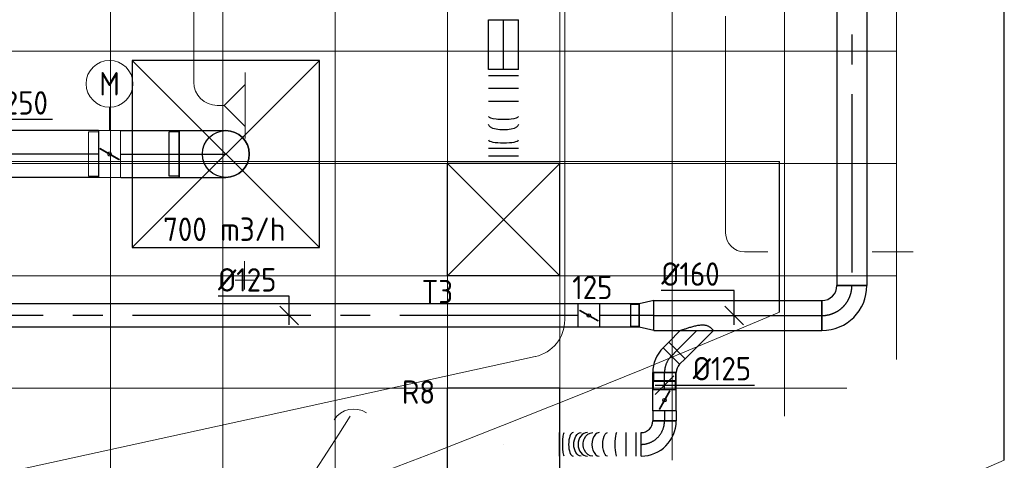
# Model space of a CAD drawing. Header units: millimetres. Extents: x -72425 to 38660, y 7096 to 51783.
# Tile 46 of 54: x -26085 to -20825, y 12503 to 14856. Entities that reach past the tile are written whole.
import ezdxf
from ezdxf.enums import TextEntityAlignment as Align

# ---------------------------------------------------------------- set-up
doc = ezdxf.new("R2010")
doc.units = ezdxf.units.MM
doc.header["$LTSCALE"] = 50
doc.linetypes.add('CENTER2', pattern=[28.575, 19.05, -3.175, 3.175, -3.175])
for name, color, linetype in [('00att025', 7, 'Continuous'), ('WL570---_RETOUR', 100, 'Continuous'), ('WL570---_RETOUR_HL', 1, 'Continuous'), ('WL570---_RETOUR_RST', 100, 'Continuous'), ('WL570---_RETOUR_RST_HL', 1, 'Continuous'), ('WL570---_TOEVOER', 200, 'Continuous'), ('WL570---_TOEVOER_HL', 1, 'Continuous'), ('WL570---_TOEVOER_RST', 3, 'Continuous'), ('WL570---_TOEVOER_RST_HL', 1, 'Continuous'), ('WM570---_RETOUR', 2, 'Continuous'), ('WM570---_RETOUR_PR', 2, 'Continuous'), ('WM570---_RETOUR_RST_PR', 1, 'Continuous'), ('WM570---_TOEVOER', 2, 'Continuous'), ('WM570---_TOEVOER_PR', 2, 'Continuous'), ('WM570---_TOEVOER_RST_PR', 1, 'Continuous')]:
    doc.layers.add(name, color=color, linetype=linetype)
for name, color, linetype, lineweight in [('WL570---_BESTAAND-HARTLIJN', 161, 'Continuous', 0), ('WL570---_BESTAAND-MAATVOERING', 161, 'Continuous', 0), ('WL570---_BESTAAND-RETOUR', 140, 'Continuous', 0), ('WL570---_BESTAAND-TOEVOER', 180, 'Continuous', 0), ('WL570---_DEMONTEREN', 10, 'Continuous', 0)]:
    doc.layers.add(name, color=color, linetype=linetype, lineweight=lineweight)
doc.layers.get('WL570---_DEMONTEREN').off()
doc.styles.add('BURO-018', font='ISO96.shx', dxfattribs={"height": 90})
doc.styles.add('BURO-025', font='ISO96.shx', dxfattribs={"height": 125})

# ---------------------------------------------------------------- blocks, each defined once
blk = doc.blocks.new('A$C33D74301')
at = {"color": 8, "linetype": 'Continuous', "lineweight": 13}
for p, q in [((-22200, -24725), (-22200, -32803.4)), ((-21600, -24725), (-21600, -32594.6)), ((-21000, -24725), (-21000, -32368)), ((-20400, -24725), (-20400, -32131.2)), ((-19800, -24725), (-19800, -31894.5)), ((-19200, -24725), (-19200, -31659.1)), ((-18600, -24725), (-18600, -31423.8)), ((-18000, -24725), (-18000, -31121.4)), ((-34200, -29475), (-18000, -29475)), ((-34200, -30075), (-18000, -30075)), ((-34200, -30675), (-18000, -30675)), ((-34200, -31275), (-18266.1, -31275))]:
    blk.add_line(p, q, dxfattribs=at)
blk = doc.blocks.new('*U561')
at = {"layer": 'WM570---_RETOUR', "color": 0, "ltscale": 10}
for p, q in [((0, 185.5), (407.1, 185.5)), ((0, -50), (0, 185.5)), ((50, -50), (-50, 50))]:
    blk.add_line(p, q, dxfattribs=at)
at = {"layer": 'WM570---_RETOUR', "color": 0, "style": 'BURO-025'}
blk.add_text('%%c250', height=125, dxfattribs=at).set_placement((50, 210.5))
blk = doc.blocks.new('*U584')
at = {"color": 0, "ltscale": 10}
for p, q in [((0, 62.5, -2700), (0, -62.5, -2700)), ((26.5, 62.5, -2700), (26.5, -62.5, -2700)), ((79.5, 62.5, -2700), (79.5, -62.5, -2700)), ((435, 62.5, -2700), (435, -62.5, -2700))]:
    blk.add_line(p, q, dxfattribs=at)
for centre, major_axis, ratio, start_param, end_param in [((131.3, 0, -2700), (0, -62.5), 0.134911, 0, 3.141593), ((223.6, 0, -2700), (0, -62.5), 0.627011, 0, 3.141593), ((286.1, 0, -2700), (0, 62.5), 0.814104, 3.141593, 6.283185), ((362.7, 0, -2700), (0, 62.5), 0.395086, 3.141593, 6.283185)]:
    blk.add_ellipse(centre, major_axis=major_axis, ratio=ratio, start_param=start_param, end_param=end_param, dxfattribs=at)
at = {"color": 0, "ltscale": 10, "extrusion": (0, 0, -1)}
for centre, major_axis, ratio, start_param, end_param in [((180.1, 0, -2700), (0, 62.5), 0.395086, 0, 3.141593), ((258.6, 0, -2700), (0, 62.5), 0.814104, 0, 3.141593), ((320.3, 0, -2700), (0, -62.5), 0.627011, 3.141593, 6.283185), ((410.3, 0, -2700), (0, -62.5), 0.134911, 3.141593, 6.283185)]:
    blk.add_ellipse(centre, major_axis=major_axis, ratio=ratio, start_param=start_param, end_param=end_param, dxfattribs=at)
at = {"layer": 'WM570---_RETOUR_RST_PR', "color": 2, "style": 'BURO-025'}
blk.add_attdef('POSNR', text='', height=125, dxfattribs=at).set_placement((0, 0), align=Align.MIDDLE)
blk = doc.blocks.new('KARO')
for p, q in [((1, 0.5), (0, 0.5)), ((0, -0.5), (1, -0.5))]:
    blk.add_line(p, q)
at = {"invisible_edges": 15}
blk.add_3dface([(0, 0.5), (0, -0.5), (1, -0.5), (1, 0.5)], dxfattribs=at)
at = {"layer": 'WL570---_BESTAAND-HARTLIJN'}
blk.add_line((0, 0), (1, 0), dxfattribs=at)
blk = doc.blocks.new('OBO10000090H')
blk.add_lwpolyline([(50, -100, 0.414214), (-100, 50), (-100, -50, -0.414214), (-50, -100)], format="xyb", close=True)
at = {"invisible_edges": 15}
for points in [[(-91.3, -50.8), (-74, 47.7), (-100, 50), (-100, -50)], [(-82.9, -53), (-48.7, 41), (-74, 47.7), (-91.3, -50.8)], [(-75, -56.7), (-25, 29.9), (-48.7, 41), (-82.9, -53)], [(-67.9, -61.7), (-3.6, 14.9), (-25, 29.9), (-75, -56.7)], [(-61.7, -67.9), (14.9, -3.6), (-3.6, 14.9), (-67.9, -61.7)], [(-56.7, -75), (29.9, -25), (14.9, -3.6), (-61.7, -67.9)], [(-53, -82.9), (41, -48.7), (29.9, -25), (-56.7, -75)], [(-50.8, -91.3), (47.7, -74), (41, -48.7), (-53, -82.9)], [(-50, -100), (50, -100), (47.7, -74), (-50.8, -91.3)]]:
    blk.add_3dface(points, dxfattribs=at)
at = {"layer": 'WL570---_BESTAAND-HARTLIJN'}
blk.add_arc((-100, -100), 100, 0, 90, dxfattribs=at)
blk = doc.blocks.new('OBO20000078H')
blk.add_lwpolyline([(100, -160.9, 0.354119), (-137.6, 132.5), (-179.2, -63.1, -0.354119), (-100, -160.9)], format="xyb", close=True)
at = {"invisible_edges": 15}
for points in [[(-164.7, -67.4), (-94.1, 119.8), (-137.6, 132.5), (-179.2, -63.1)], [(-151, -73.8), (-53, 100.6), (-94.1, 119.8), (-164.7, -67.4)], [(-138.4, -82.1), (-15.3, 75.5), (-53, 100.6), (-151, -73.8)], [(-127.3, -92.3), (18.2, 44.9), (-15.3, 75.5), (-138.4, -82.1)], [(-117.8, -104.1), (46.7, 9.7), (18.2, 44.9), (-127.3, -92.3)], [(-110.1, -117.1), (69.6, -29.4), (46.7, 9.7), (-117.8, -104.1)], [(-104.5, -131.1), (86.4, -71.6), (69.6, -29.4), (-110.1, -117.1)], [(-101.1, -145.9), (96.6, -115.7), (86.4, -71.6), (-104.5, -131.1)], [(-100, -160.9), (100, -160.9), (96.6, -115.7), (-101.1, -145.9)]]:
    blk.add_3dface(points, dxfattribs=at)
at = {"layer": 'WL570---_BESTAAND-HARTLIJN'}
blk.add_arc((-200, -160.9), 200, 0, 78, dxfattribs=at)
blk = doc.blocks.new('OBO10000090ZH')
blk.add_lwpolyline([(-50, -100), (50, -100), (50, 0, 1), (-50, 0)], format="xyb", close=True)
at = {"layer": 'WL570---_BESTAAND-HARTLIJN'}
for points in [[(-50, 0), (50, 0)], [(0, -100), (0, 50)]]:
    blk.add_lwpolyline(points, dxfattribs=at)
blk = doc.blocks.new('OTS12512512500H')
blk.add_lwpolyline([(-112.5, -62.5), (112.5, -62.5), (112.5, 62.5), (62.5, 112.5), (-62.5, 112.5), (-112.5, 62.5)], close=True)
at = {"layer": 'WL570---_BESTAAND-HARTLIJN'}
blk.add_line((-112.5, 0), (112.5, 0), dxfattribs=at)
at = {"layer": 'WL570---_BESTAAND-TOEVOER'}
blk.add_lwpolyline([(-112.5, 0), (0, 112.5), (112.5, 0)], dxfattribs=at)
blk = doc.blocks.new('OSV1251000640G')
blk.add_lwpolyline([(0, -62.5), (64, -50), (64, 50), (0, 62.5)], close=True)
at = {"layer": 'WL570---_BESTAAND-HARTLIJN'}
blk.add_line((0, 0), (64, 0), dxfattribs=at)
blk = doc.blocks.new('OBO12500090H')
blk.add_lwpolyline([(62.5, -125, 0.414214), (-125, 62.5), (-125, -62.5, -0.414214), (-62.5, -125)], format="xyb", close=True)
at = {"invisible_edges": 15}
for points in [[(-114.1, -63.4), (-92.4, 59.7), (-125, 62.5), (-125, -62.5)], [(-103.6, -66.3), (-60.9, 51.2), (-92.4, 59.7), (-114.1, -63.4)], [(-93.8, -70.9), (-31.2, 37.4), (-60.9, 51.2), (-103.6, -66.3)], [(-84.8, -77.1), (-4.5, 18.6), (-31.2, 37.4), (-93.8, -70.9)], [(-77.1, -84.8), (18.6, -4.5), (-4.5, 18.6), (-84.8, -77.1)], [(-70.9, -93.8), (37.4, -31.2), (18.6, -4.5), (-77.1, -84.8)], [(-66.3, -103.6), (51.2, -60.9), (37.4, -31.2), (-70.9, -93.8)], [(-63.4, -114.1), (59.7, -92.4), (51.2, -60.9), (-66.3, -103.6)], [(-62.5, -125), (62.5, -125), (59.7, -92.4), (-63.4, -114.1)]]:
    blk.add_3dface(points, dxfattribs=at)
at = {"layer": 'WL570---_BESTAAND-HARTLIJN'}
blk.add_arc((-125, -125), 125, 0, 90, dxfattribs=at)
blk = doc.blocks.new('OZA2000125045R')
blk.add_lwpolyline([(88.4, 0), (123.7, 35.4), (35.4, 123.7), (-88.4, 0)])
at = {"layer": 'WL570---_BESTAAND-HARTLIJN'}
blk.add_line((0, 0), (79.5, 79.5), dxfattribs=at)
at = {"layer": 'WL570---_BESTAAND-RETOUR'}
blk.add_arc((0, 88.4), 125, 225, 315, dxfattribs=at)
blk = doc.blocks.new('OSV2001600850G')
blk.add_lwpolyline([(0, -100), (85, -80), (85, 80), (0, 100)], close=True)
at = {"layer": 'WL570---_BESTAAND-HARTLIJN'}
blk.add_line((0, 0), (85, 0), dxfattribs=at)
blk = doc.blocks.new('*U594')
at = {"color": 0, "ltscale": 10}
for p, q in [((300, 300, -2650), (-300, 300, -2650)), ((-300, -300, -2650), (-300, 300, -2650)), ((300, -300, -2650), (300, 300, -2650)), ((300, -300, -2650), (-300, -300, -2650))]:
    blk.add_line(p, q, dxfattribs=at)
at = {"layer": 'WL570---_RETOUR_RST_HL', "linetype": 'CENTER2'}
blk.add_circle((0, 0, -2650), 0.075, dxfattribs=at)
at = {"layer": 'WL570---_RETOUR_RST', "color": 2, "style": 'BURO-025'}
for tag in ['MC', 'Q']:
    blk.add_attdef(tag, text='', height=125, dxfattribs=at).set_placement((0, 0), align=Align.MIDDLE)
at = {"layer": 'WM570---_RETOUR_RST_PR', "color": 2, "style": 'BURO-025'}
blk.add_attdef('POSNR', text='', height=125, dxfattribs=at).set_placement((0, 0), align=Align.MIDDLE)
blk = doc.blocks.new('*U695')
at = {"color": 0, "ltscale": 10}
for p, q in [((0, 80, -2700), (5308.7, 80, -2700)), ((0, -80, -2700), (0, 80, -2700)), ((5308.7, 80, -2700), (5308.7, -80, -2700)), ((0, -80, -2700), (5308.7, -80, -2700))]:
    blk.add_line(p, q, dxfattribs=at)
at = {"layer": 'WL570---_RETOUR_HL', "linetype": 'CENTER2'}
blk.add_line((0, 0, -2700), (5308.7, 0, -2700), dxfattribs=at)
at = {"layer": 'WM570---_RETOUR_PR', "color": 2, "style": 'BURO-025'}
blk.add_attdef('POSNR', text='', height=125, dxfattribs=at).set_placement((0, 0), align=Align.MIDDLE)
blk = doc.blocks.new('*U696')
at = {"color": 0, "ltscale": 10}
for p, q in [((-80, 160, -2700), (80, 160, -2700)), ((-160, -80, -2700), (-160, 80, -2700))]:
    blk.add_line(p, q, dxfattribs=at)
for radius in [80, 240]:
    blk.add_arc((-160, 160, -2700), radius, 270, 0, dxfattribs=at)
at = {"layer": 'WL570---_RETOUR_HL', "linetype": 'CENTER2'}
blk.add_arc((-160, 160, -2700), 160, 270, 0, dxfattribs=at)
at = {"layer": 'WM570---_RETOUR_PR', "color": 2, "style": 'BURO-025'}
blk.add_attdef('POSNR', text='', height=125, dxfattribs=at).set_placement((0, 0), align=Align.MIDDLE)
blk = doc.blocks.new('*U699')
at = {"layer": 'WM570---_RETOUR', "color": 0, "ltscale": 10}
for p, q in [((0, 102.9), (-380.4, 102.9)), ((0, -50), (0, 102.9)), ((50, -50), (-50, 50))]:
    blk.add_line(p, q, dxfattribs=at)
at = {"layer": 'WM570---_RETOUR', "color": 0, "style": 'BURO-025'}
blk.add_text('%%c125', height=125, dxfattribs=at).set_placement((-380.4, 127.9))
blk = doc.blocks.new('*U701')
at = {"color": 0, "ltscale": 10}
for p, q in [((-51.8, 59.4, -2700), (-96.1, 59.4, -2700)), ((-96.1, -59.4, -2700), (-96.1, 59.4, -2700)), ((-51.8, -62.5, -2700), (-51.8, 62.5, -2700)), ((-51.8, -59.4, -2700), (-51.8, 59.4, -2700)), ((80.8, 7.6, -2700), (-7.6, -80.8, -2700)), ((-51.8, -59.4, -2700), (-96.1, -59.4, -2700))]:
    blk.add_line(p, q, dxfattribs=at)
for radius in [187.6, 62.6]:
    blk.add_arc((-51.8, -125.1, -2700), radius, 45, 90, dxfattribs=at)
at = {"layer": 'WL570---_RETOUR_HL', "linetype": 'CENTER2'}
blk.add_arc((-51.8, -125.1, -2700), 125.1, 45, 90, dxfattribs=at)
at = {"layer": 'WM570---_RETOUR_PR', "color": 2, "style": 'BURO-025'}
blk.add_attdef('POSNR', text='', height=125, dxfattribs=at).set_placement((0, 0), align=Align.MIDDLE)
blk = doc.blocks.new('*U702')
at = {"color": 0, "ltscale": 10}
for p, q in [((0, 62.5, -2700), (91.1, 62.5, -2700)), ((91.1, 62.5, -2700), (91.1, -62.5, -2700)), ((0, -62.5, -2700), (91.1, -62.5, -2700))]:
    blk.add_line(p, q, dxfattribs=at)
at = {"layer": 'WL570---_RETOUR_HL', "linetype": 'CENTER2'}
blk.add_line((0, 0, -2700), (91.1, 0, -2700), dxfattribs=at)
at = {"layer": 'WM570---_RETOUR_PR', "color": 2, "style": 'BURO-025'}
blk.add_attdef('POSNR', text='', height=125, dxfattribs=at).set_placement((0, 0), align=Align.MIDDLE)
blk = doc.blocks.new('*U703')
at = {"layer": 'WM570---_RETOUR', "color": 0, "ltscale": 10}
for p, q in [((-50, -50), (50, 50)), ((-50, 0), (481.1, 0))]:
    blk.add_line(p, q, dxfattribs=at)
at = {"layer": 'WM570---_RETOUR', "color": 0, "style": 'BURO-025'}
blk.add_text('%%c125', height=125, dxfattribs=at).set_placement((150.7, 25))
blk = doc.blocks.new('*U704')
at = {"color": 0, "ltscale": 10}
for p, q in [((0, 62.5, -2700), (42.2, 62.5, -2700)), ((0, -62.5, -2700), (0, 62.5, -2700)), ((42.2, 62.5, -2700), (42.2, -62.5, -2700)), ((0, -62.5, -2700), (42.2, -62.5, -2700))]:
    blk.add_line(p, q, dxfattribs=at)
at = {"layer": 'WL570---_RETOUR_HL', "linetype": 'CENTER2'}
blk.add_line((0, 0, -2700), (42.2, 0, -2700), dxfattribs=at)
at = {"layer": 'WM570---_RETOUR_PR', "color": 2, "style": 'BURO-025'}
blk.add_attdef('POSNR', text='', height=125, dxfattribs=at).set_placement((0, 0), align=Align.MIDDLE)
blk = doc.blocks.new('*U705')
at = {"color": 0, "ltscale": 10}
for p, q in [((0, 88.4, -2700), (150.4, -62.1, -2700)), ((0, -88.4, -2700), (62.1, -150.4, -2700)), ((150.4, -62.1, -2700), (62.1, -150.4, -2700))]:
    blk.add_line(p, q, dxfattribs=at)
blk.add_spline([(-0.3, -87.7, -2700), (-1, -85.6, -2700), (-2.2, -82.1, -2700), (-3.9, -77.3, -2700), (-6, -71.3, -2700), (-8.4, -64.1, -2700), (-11.1, -55.9, -2700), (-14.1, -46.8, -2700), (-17.1, -37, -2700), (-20.1, -26.6, -2700), (-23, -15.9, -2700), (-25.5, -5.1, -2700), (-27.7, 5.5, -2700), (-29.2, 15.8, -2700), (-30, 25.5, -2700), (-30, 34.4, -2700), (-29.2, 42.6, -2700), (-27.7, 49.8, -2700), (-25.5, 56.2, -2700), (-23, 61.9, -2700), (-20.1, 66.9, -2700), (-17.1, 71.2, -2700), (-14.1, 75, -2700), (-11.1, 78.2, -2700), (-8.4, 81, -2700), (-6, 83.3, -2700), (-3.9, 85.1, -2700), (-2.2, 86.6, -2700), (-1, 87.6, -2700), (-0.3, 88.2, -2700), (0, 88.4, -2700)], degree=3, dxfattribs=at)
at = {"layer": 'WL570---_RETOUR_HL', "linetype": 'CENTER2'}
blk.add_line((0, 0, -2700), (106.3, -106.3, -2700), dxfattribs=at)
at = {"layer": 'WM570---_RETOUR_PR', "color": 2, "style": 'BURO-025'}
blk.add_attdef('POSNR', text='', height=125, dxfattribs=at).set_placement((0, 0), align=Align.MIDDLE)
blk = doc.blocks.new('*U706')
at = {"color": 0, "ltscale": 10}
for p, q in [((0, 62.5, -2700), (54.4, 62.5, -2700)), ((54.4, 62.5, -2700), (54.4, -62.5, -2700)), ((0, -62.5, -2700), (54.4, -62.5, -2700))]:
    blk.add_line(p, q, dxfattribs=at)
at = {"layer": 'WL570---_RETOUR_HL', "linetype": 'CENTER2'}
blk.add_line((0, 0, -2700), (54.4, 0, -2700), dxfattribs=at)
at = {"layer": 'WM570---_RETOUR_PR', "color": 2, "style": 'BURO-025'}
blk.add_attdef('POSNR', text='', height=125, dxfattribs=at).set_placement((0, 0), align=Align.MIDDLE)
blk = doc.blocks.new('*U707')
at = {"color": 0, "ltscale": 10}
for p, q in [((-125, -62.5, -2700), (-125, 62.5, -2700)), ((62.5, -125, -2700), (-62.5, -125, -2700))]:
    blk.add_line(p, q, dxfattribs=at)
for radius in [187.5, 62.5]:
    blk.add_arc((-125, -125, -2700), radius, 0, 90, dxfattribs=at)
at = {"layer": 'WL570---_RETOUR_HL', "linetype": 'CENTER2'}
blk.add_arc((-125, -125, -2700), 125, 0, 90, dxfattribs=at)
at = {"layer": 'WM570---_RETOUR_PR', "color": 2, "style": 'BURO-025'}
blk.add_attdef('POSNR', text='', height=125, dxfattribs=at).set_placement((0, 0), align=Align.MIDDLE)
blk = doc.blocks.new('*U708')
at = {"ltscale": 10}
for p, q in [((-56.5, 62.5, -2700), (56.5, 62.5, -2700)), ((-56.5, -62.5, -2700), (-56.5, 62.5, -2700)), ((56.5, 62.5, -2700), (56.5, -62.5, -2700)), ((56.5, 59.4, -2700), (100.8, 59.4, -2700)), ((100.8, 59.4, -2700), (100.8, -59.4, -2700)), ((-49.4, 27.3, -2700), (-48.4, 29.1, -2700)), ((48.4, -29.1, -2700), (-49.4, 27.3, -2700)), ((49.4, -27.3, -2700), (-48.4, 29.1, -2700)), ((48.4, -29.1, -2700), (49.4, -27.3, -2700)), ((-56.5, -62.5, -2700), (56.5, -62.5, -2700)), ((56.5, -59.4, -2700), (100.8, -59.4, -2700))]:
    blk.add_line(p, q, dxfattribs=at)
blk.add_circle((0, 0, -2700), 9.41, dxfattribs=at)
at = {"layer": 'WL570---_RETOUR', "color": 2, "style": 'BURO-025'}
blk.add_attdef('I', text='', height=125, dxfattribs=at).set_placement((0, 0), align=Align.MIDDLE)
at = {"layer": 'WM570---_RETOUR_PR', "color": 2, "style": 'BURO-025'}
blk.add_attdef('POSNR', text='', height=125, dxfattribs=at).set_placement((0, 0), align=Align.MIDDLE)
blk = doc.blocks.new('*U709')
at = {"color": 0, "ltscale": 10}
for p, q in [((0, 80, -2700), (897.4, 80, -2700)), ((0, -80, -2700), (0, 80, -2700)), ((897.4, 80, -2700), (897.4, -80, -2700)), ((0, -80, -2700), (897.4, -80, -2700))]:
    blk.add_line(p, q, dxfattribs=at)
at = {"layer": 'WL570---_RETOUR_HL', "linetype": 'CENTER2'}
blk.add_line((0, 0, -2700), (897.4, 0, -2700), dxfattribs=at)
at = {"layer": 'WM570---_RETOUR_PR', "color": 2, "style": 'BURO-025'}
blk.add_attdef('POSNR', text='', height=125, dxfattribs=at).set_placement((0, 0), align=Align.MIDDLE)
blk = doc.blocks.new('*U710')
at = {"layer": 'WM570---_RETOUR', "color": 0, "ltscale": 10}
for p, q in [((0, 133.7), (-389.3, 133.7)), ((0, -50), (0, 133.7)), ((50, -50), (-50, 50))]:
    blk.add_line(p, q, dxfattribs=at)
at = {"layer": 'WM570---_RETOUR', "color": 0, "style": 'BURO-025'}
blk.add_text('%%c160', height=125, dxfattribs=at).set_placement((-389.3, 158.7))
blk = doc.blocks.new('*U711')
at = {"color": 0, "ltscale": 10}
for p, q in [((0, 80, -2700), (78.2, 62.5, -2700)), ((0, 80, -2700), (0, -80, -2700)), ((78.2, 62.5, -2700), (78.2, -62.5, -2700)), ((78.2, 59.375, -2700), (122.5, 59.375, -2700)), ((122.5, 59.375, -2700), (122.5, -59.375, -2700)), ((122.5, 59.375, -2700), (122.5, -59.375, -2700)), ((0, -80, -2700), (78.2, -62.5, -2700)), ((78.2, -59.375, -2700), (122.5, -59.375, -2700))]:
    blk.add_line(p, q, dxfattribs=at)
at = {"layer": 'WL570---_RETOUR_HL', "linetype": 'CENTER2'}
blk.add_line((0, 0, -2700), (78.2, 0, -2700), dxfattribs=at)
for centre in [(0, 0, -2700), (78.2, 0, -2700)]:
    blk.add_circle(centre, 0.075, dxfattribs=at)
at = {"layer": 'WM570---_RETOUR_PR', "color": 2, "style": 'BURO-025'}
blk.add_attdef('POSNR', text='', height=125, dxfattribs=at).set_placement((0, 0), align=Align.MIDDLE)
blk = doc.blocks.new('*U712')
at = {"color": 0, "ltscale": 10}
for p, q in [((0, 62.5, -2700), (213.3, 62.5, -2700)), ((0, -62.5, -2700), (0, 62.5, -2700)), ((0, -62.5, -2700), (213.3, -62.5, -2700))]:
    blk.add_line(p, q, dxfattribs=at)
at = {"layer": 'WL570---_RETOUR_HL', "linetype": 'CENTER2'}
blk.add_line((0, 0, -2700), (213.3, 0, -2700), dxfattribs=at)
at = {"layer": 'WM570---_RETOUR_PR', "color": 2, "style": 'BURO-025'}
blk.add_attdef('POSNR', text='', height=125, dxfattribs=at).set_placement((0, 0), align=Align.MIDDLE)
blk = doc.blocks.new('*U713')
at = {"ltscale": 10}
for p, q in [((-56.4, 62.5, -2700), (56.5, 62.5, -2700)), ((-56.4, -62.5, -2700), (-56.4, 62.5, -2700)), ((56.5, 62.5, -2700), (56.5, -62.5, -2700)), ((-49.4, 27.3, -2700), (-48.4, 29.1, -2700)), ((48.4, -29.1, -2700), (-49.4, 27.3, -2700)), ((49.4, -27.3, -2700), (-48.4, 29.1, -2700)), ((48.4, -29.1, -2700), (49.4, -27.3, -2700)), ((-56.4, -62.5, -2700), (56.5, -62.5, -2700))]:
    blk.add_line(p, q, dxfattribs=at)
blk.add_circle((0, 0, -2700), 9.41, dxfattribs=at)
at = {"layer": 'WL570---_RETOUR', "color": 2, "style": 'BURO-025'}
blk.add_attdef('I', text='', height=125, dxfattribs=at).set_placement((0, 0), align=Align.MIDDLE)
at = {"layer": 'WM570---_RETOUR_PR', "color": 2, "style": 'BURO-025'}
blk.add_attdef('POSNR', text='', height=125, dxfattribs=at).set_placement((0, 0), align=Align.MIDDLE)
blk = doc.blocks.new('*U714')
at = {"color": 0, "ltscale": 10}
for p, q in [((0, 62.5, -2700), (3874, 62.5, -2700)), ((3874, 62.5, -2700), (3874, -62.5, -2700)), ((0, -62.5, -2700), (3874, -62.5, -2700))]:
    blk.add_line(p, q, dxfattribs=at)
at = {"layer": 'WL570---_RETOUR_HL', "linetype": 'CENTER2'}
blk.add_line((0, 0, -2700), (3874, 0, -2700), dxfattribs=at)
at = {"layer": 'WM570---_RETOUR_PR', "color": 2, "style": 'BURO-025'}
blk.add_attdef('POSNR', text='', height=125, dxfattribs=at).set_placement((0, 0), align=Align.MIDDLE)
blk = doc.blocks.new('*U609')
at = {"color": 0, "ltscale": 10}
for p, q in [((300, 300, -2500), (-300, 300, -2500)), ((-300, -300, -2500), (-300, 300, -2500)), ((300, -300, -2500), (-300, 300, -2500)), ((-300, -300, -2500), (300, 300, -2500)), ((300, -300, -2500), (300, 300, -2500)), ((300, -300, -2500), (-300, -300, -2500))]:
    blk.add_line(p, q, dxfattribs=at)
at = {"layer": 'WL570---_TOEVOER_RST_HL', "linetype": 'CENTER2'}
blk.add_circle((0, 0, -2500), 0.075, dxfattribs=at)
at = {"layer": 'WL570---_TOEVOER_RST', "color": 2, "style": 'BURO-025'}
for tag in ['MC', 'Q']:
    blk.add_attdef(tag, text='', height=125, dxfattribs=at).set_placement((0, 0), align=Align.MIDDLE)
at = {"layer": 'WM570---_TOEVOER_RST_PR', "color": 2, "style": 'BURO-025'}
blk.add_attdef('POSNR', text='', height=125, dxfattribs=at).set_placement((0, 0), align=Align.MIDDLE)
blk = doc.blocks.new('*U715')
at = {"color": 0, "ltscale": 10}
for p, q in [((0, 80, -2700), (0, -80, -2700)), ((34.2, 80, -2700), (34.2, -80, -2700)), ((102.6, 80, -2700), (102.6, -80, -2700)), ((171, 80, -2700), (171, -80, -2700)), ((422.9, 80, -2700), (422.9, -80, -2700)), ((462.7, 80, -2700), (462.7, -80, -2700)), ((502.5, 80, -2700), (502.5, -80, -2700))]:
    blk.add_line(p, q, dxfattribs=at)
for centre, major_axis, start_param, end_param in [((251.2, 0, -2700), (0, -80), 0, 3.141593), ((376.9, 0, -2700), (0, 80), 3.141593, 6.283185)]:
    blk.add_ellipse(centre, major_axis=major_axis, ratio=0.1917, start_param=start_param, end_param=end_param, dxfattribs=at)
at = {"color": 0, "ltscale": 10, "extrusion": (0, 0, -1)}
blk.add_ellipse((294, 0, -2700), major_axis=(0, 80), ratio=0.36981, start_param=0, end_param=3.141593, dxfattribs=at)
at = {"layer": 'WM570---_TOEVOER_PR', "color": 2, "style": 'BURO-025'}
blk.add_attdef('POSNR', text='', height=125, dxfattribs=at).set_placement((0, 0), align=Align.MIDDLE)
blk = doc.blocks.new('*U720')
at = {"color": 0, "ltscale": 10}
for p, q in [((0, 80, -2700), (265.3, 80, -2700)), ((0, -80, -2700), (0, 80, -2700)), ((265.3, 80, -2700), (265.3, -80, -2700)), ((0, -80, -2700), (265.3, -80, -2700))]:
    blk.add_line(p, q, dxfattribs=at)
at = {"layer": 'WL570---_TOEVOER_HL', "linetype": 'CENTER2'}
blk.add_line((0, 0, -2700), (265.3, 0, -2700), dxfattribs=at)
at = {"layer": 'WM570---_TOEVOER_PR', "color": 2, "style": 'BURO-025'}
blk.add_attdef('POSNR', text='', height=125, dxfattribs=at).set_placement((0, 0), align=Align.MIDDLE)
blk = doc.blocks.new('*U730')
at = {"ltscale": 10}
for p, q in [((-59.3, 125), (59.4, 125)), ((-59.3, -125), (-59.3, 125)), ((59.4, 125), (59.4, -125)), ((59.4, 118.7), (112.4, 118.7)), ((112.4, 118.7), (112.4, -118.8)), ((-52.4, 27.9), (-50.4, 31.5)), ((50.4, -31.5), (-52.4, 27.9)), ((52.4, -27.9), (-50.4, 31.5)), ((50.4, -31.5), (52.4, -27.9)), ((-59.3, -125), (59.4, -125)), ((59.4, -118.8), (112.4, -118.8))]:
    blk.add_line(p, q, dxfattribs=at)
blk.add_circle((0, 0), 9.89, dxfattribs=at)
at = {"layer": 'WL570---_RETOUR', "color": 2, "style": 'BURO-025'}
blk.add_attdef('I', text='', height=125, dxfattribs=at).set_placement((0, 0), align=Align.MIDDLE)
at = {"layer": 'WM570---_RETOUR_PR', "color": 2, "style": 'BURO-025'}
blk.add_attdef('POSNR', text='', height=125, dxfattribs=at).set_placement((0, 0), align=Align.MIDDLE)
blk = doc.blocks.new('*U731')
at = {"color": 0, "ltscale": 10}
for p, q in [((0, 125), (312, 125)), ((312, 125), (312, -125)), ((0, -125), (312, -125))]:
    blk.add_line(p, q, dxfattribs=at)
at = {"layer": 'WL570---_RETOUR_HL', "linetype": 'CENTER2'}
blk.add_line((0, 0), (312, 0), dxfattribs=at)
at = {"layer": 'WM570---_RETOUR_PR', "color": 2, "style": 'BURO-025'}
blk.add_attdef('POSNR', text='', height=125, dxfattribs=at).set_placement((0, 0), align=Align.MIDDLE)
blk = doc.blocks.new('*U732')
at = {"color": 0, "ltscale": 10}
for p, q in [((-250, 118.8), (-303, 118.8)), ((-303, -118.8), (-303, 118.8)), ((-250, 125), (-217.1, 125)), ((-250, -125), (-250, 125)), ((-250, -118.8), (-250, 118.8)), ((-217.1, 125), (-153.5, 125)), ((-153.5, 125), (-96.5, 125)), ((-96.5, 125), (-50, 125)), ((-50, 125), (-17, 125)), ((-17, 125), (0, 125)), ((-250, -118.8), (-303, -118.8)), ((-250, -125), (-217.1, -125)), ((-217.1, -125), (-153.5, -125)), ((-153.5, -125), (-96.5, -125)), ((-96.5, -125), (-50, -125)), ((-50, -125), (-17, -125)), ((-17, -125), (0, -125))]:
    blk.add_line(p, q, dxfattribs=at)
blk.add_arc((0, 0), 125, 270, 90, dxfattribs=at)
at = {"layer": 'WL570---_RETOUR_HL', "linetype": 'CENTER2'}
blk.add_line((-250, 0), (0, 0), dxfattribs=at)
at = {"layer": 'WM570---_RETOUR_PR', "color": 2, "style": 'BURO-025'}
blk.add_attdef('POSNR', text='', height=125, dxfattribs=at).set_placement((0, 0), align=Align.MIDDLE)
blk = doc.blocks.new('SW3048-MOT')
at = {"color": 0, "linetype": 'Continuous'}
blk.add_line((0, 0), (0, 2.5), dxfattribs=at)
blk.add_circle((0, 5), 2.5, dxfattribs=at)
at = {"color": 0, "linetype": 'Continuous', "style": 'BURO-018', "flags": 1}
blk.add_attdef('W_ID', (0, 0), '', height=1.8, dxfattribs=at)
at = {"layer": '00att025', "linetype": 'Continuous', "style": 'BURO-025'}
blk.add_text('M', height=2.5, dxfattribs=at).set_placement((0, 5), align=Align.MIDDLE)
blk = doc.blocks.new('*U774')
at = {"color": 0, "ltscale": 10}
for p, q in [((0, 125), (12906.1, 125)), ((0, -125), (0, 125)), ((0, -125), (12906.1, -125))]:
    blk.add_line(p, q, dxfattribs=at)
at = {"layer": 'WL570---_RETOUR_HL', "linetype": 'CENTER2'}
blk.add_line((0, 0), (12906.1, 0), dxfattribs=at)
at = {"layer": 'WM570---_RETOUR_PR', "color": 2, "style": 'BURO-025'}
blk.add_attdef('POSNR', text='', height=125, dxfattribs=at).set_placement((0, 0), align=Align.MIDDLE)

msp = doc.modelspace()

# ---------------------------------------------------------------- block references
at = {"layer": 'WM570---_TOEVOER'}
msp.add_blockref('A$C33D74301', (-3400.3, 44163.1), dxfattribs=at)

# ---------------------------------------------------------------- next in the draw order: linework, layer by layer
for p, q in [((-20825.3, 12504.5), (-20825.3, 20098)), ((-22025.3, 13293.9), (-22025.3, 14098))]:
    msp.add_line(p, q)
at = {"layer": 'WL570---_BESTAAND-MAATVOERING'}
msp.add_line((-71225.3, 14098), (-22025.3, 14098), dxfattribs=at)
for radius, start, end in [(63040.6, 247.031394, 292.968331), (64240.6, 246.320689, 293.67904)]:
    msp.add_arc((-46625.2, 71336.7), radius, start, end, dxfattribs=at)
at = {"layer": 'WL570---_RETOUR'}
for p, q in [((-25483.4, 14638.8), (-24483.4, 13638.8)), ((-25483.4, 13638.8), (-24483.4, 14638.8))]:
    msp.add_line(p, q, dxfattribs=at)
msp.add_lwpolyline([(-25483.4, 13638.8), (-24483.4, 13638.8), (-24483.4, 14638.8), (-25483.4, 14638.8)], close=True, dxfattribs=at)
msp.add_circle((-24983.4, 14138.8), 125, dxfattribs=at)

# ---------------------------------------------------------------- next in the draw order: block references
at = {"layer": 'WL570---_BESTAAND-RETOUR', "xscale": 50, "yscale": 50, "zscale": 50}
msp.add_blockref('SW3048-MOT', (-25604.7, 14263.7), dxfattribs=at)
at = {"layer": 'WL570---_BESTAAND-RETOUR', "rotation": 180}
msp.add_blockref('*U730', (-25604.7, 14138.7), dxfattribs=at)
at = {"layer": 'WL570---_DEMONTEREN'}
for p, xscale, yscale, zscale, rotation in [((-23173.2, 13252.6), 4102.303614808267, 200, 200, 90), ((-25155.1, 15516.3), 993.2434065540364, 125, 125, 270), ((-22313.9, 13716.5), 1157.393157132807, 100, 100, 90), ((-22089, 13616.5), 124.9769592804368, 100, 100, 180), ((-23330.4, 13057.2), 1477.600239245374, 200, 200, 192.3539878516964), ((-24856.9, 12722.9), 6855.511984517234, 160, 160, 192.3539878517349), ((-24504.1, 12450), 229.8424528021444, 125, 125, 57.35398785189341)]:
    msp.add_blockref('KARO', p, dxfattribs=dict(at, xscale=xscale, yscale=yscale, zscale=zscale, rotation=rotation))
for name, p, rotation in [('OSV1251000640G', (-24880.3, 14510.5), 90), ('OBO12500090H', (-25155.1, 14398), 180), ('OTS12512512500H', (-24880.3, 14398), 90), ('OBO10000090H', (-22313.9, 13616.5), 180), ('OBO10000090ZH', (-24883.1, 13465.9), 180), ('OBO20000078H', (-23173.2, 13091.6), 282.3539878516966), ('OSV2001600850G', (-24773.8, 12741.1), 192.3539878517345), ('OZA2000125045R', (-24319.4, 12738.2), 192.3539878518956)]:
    msp.add_blockref(name, p, dxfattribs=dict(at, rotation=rotation))
for p, xscale, yscale, zscale in [((-25030.1, 14398), 37.25594645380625, 125, 125), ((-21530.4, 13616.5), 217.6987000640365, 100, 100)]:
    msp.add_blockref('KARO', p, dxfattribs=dict(at, xscale=xscale, yscale=yscale, zscale=zscale))
at = {"layer": 'WL570---_DEMONTEREN', "xscale": -1, "rotation": 90}
msp.add_blockref('OSV1251000640G', (-24880.3, 14285.5), dxfattribs=at)
at = {"layer": 'WL570---_RETOUR'}
for name, p, rotation in [('*U695', (-21639.4, 18744.9, 2700), 270), ('*U774', (-25664, 14138.7), 180), ('*U714', (-23101.3, 13276.3, 2700), 180), ('*U713', (-23044.9, 13276.3, 2700), 180), ('*U712', (-22775.1, 13276.3, 2700), 180), ('*U711', (-22696.9, 13276.3, 2700), 180), ('*U705', (-22467.7, 13196.3, 2700), 270), ('*U701', (-22640.4, 13023.6, 2700), 90), ('*U704', (-22603.7, 13060.2, 2700), 45), ('*U702', (-22640.4, 12880.7, 2700), 90), ('*U708', (-22640.4, 12824.2, 2700), 90), ('*U706', (-22640.4, 12767.8, 2700), 270), ('*U707', (-22640.4, 12588.4, 2700), 270)]:
    msp.add_blockref(name, p, dxfattribs=dict(at, rotation=rotation))
for name, p in [('*U731', (-25545.3, 14138.7)), ('*U732', (-24983.3, 14138.7)), ('*U696', (-21639.4, 13276.3, 2700)), ('*U709', (-22696.9, 13276.3, 2700))]:
    msp.add_blockref(name, p, dxfattribs=at)
at = {"layer": 'WL570---_RETOUR_RST'}
ref = msp.add_blockref('*U594', (-23500.3, 12588.4, 2650), dxfattribs=at)
ref.add_attrib('Q', '125', dxfattribs={"color": 2, "height": 125, "style": 'BURO-025'}).set_placement((-23981, 12231.7), align=Align.MIDDLE)
ref.add_attrib('MC', 'R8', dxfattribs={"color": 2, "height": 125, "style": 'BURO-025'}).set_placement((-23954.4, 12867.9), align=Align.MIDDLE)
at = {"layer": 'WL570---_RETOUR_RST', "rotation": 180}
msp.add_blockref('*U584', (-22765.4, 12588.4, 2700), dxfattribs=at)
at = {"layer": 'WL570---_TOEVOER'}
for name, rotation in [('*U720', 90), ('*U715', 270)]:
    msp.add_blockref(name, (-23500.3, 14590.5, 2700), dxfattribs=dict(at, rotation=rotation))
ref = msp.add_blockref('*U609', (-23500.3, 13788.1, 2500), dxfattribs=at)
ref.add_attrib('Q', '125', dxfattribs={"layer": 'WL570---_TOEVOER_RST', "color": 2, "height": 125, "style": 'BURO-025'}).set_placement((-23025.9, 13426.4), align=Align.MIDDLE)
ref.add_attrib('MC', 'T3', dxfattribs={"layer": 'WL570---_TOEVOER_RST', "color": 2, "height": 125, "style": 'BURO-025'}).set_placement((-23853.3, 13404.1), align=Align.MIDDLE)
at = {"layer": 'WM570---_RETOUR'}
for name, p in [('*U561', (-26316.4, 14138.7)), ('*U699', (-24644.8, 13276.3, 2700)), ('*U710', (-22268.2, 13276.3, 2700)), ('*U703', (-22640.4, 12905.1, 2700))]:
    msp.add_blockref(name, p, dxfattribs=at)

# ---------------------------------------------------------------- next in the draw order: texts
at = {"layer": 'WM570---_RETOUR', "style": 'BURO-025'}
msp.add_text('700 m3/h', height=125, dxfattribs=at).set_placement((-25318.2, 13674.4))

doc.saveas('drawing.dxf')
